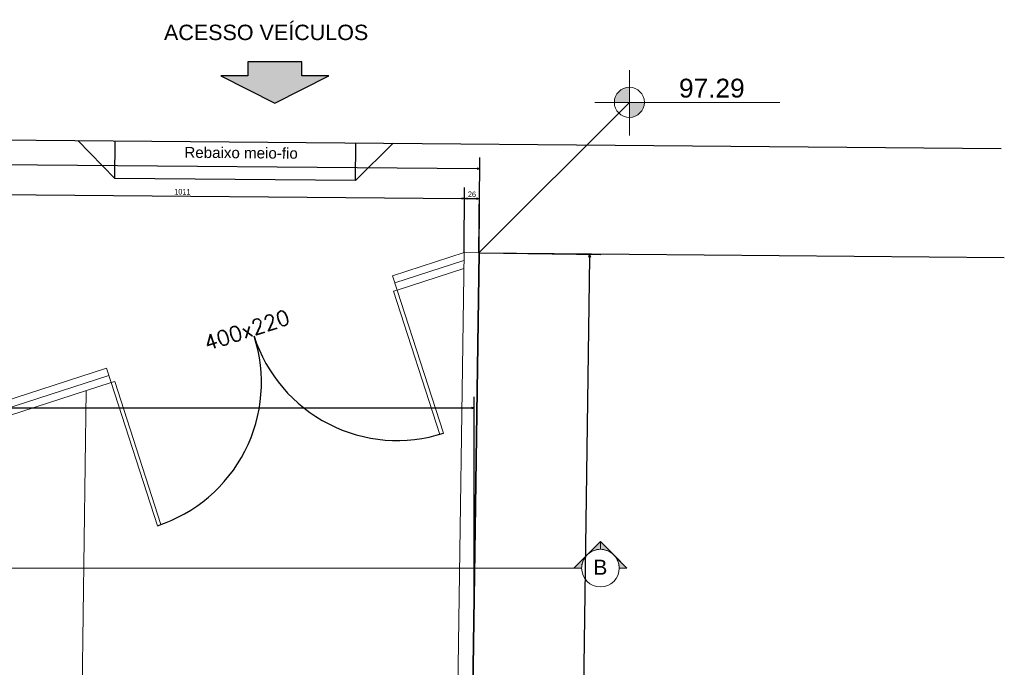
# Model space of a CAD drawing. Header units: millimetres. Extents: x -35 to 343, y 0 to 93.
# Tile 128 of 128: x 326 to 343, y 77 to 89. Entities that reach past the tile are written whole.
import ezdxf

# ---------------------------------------------------------------- set-up
doc = ezdxf.new("R2010")
doc.units = ezdxf.units.MM
for name, color, linetype in [('A-COTAS', 1, 'Continuous'), ('A-TEXTO', 3, 'Continuous'), ('ARQ-PIS-VISTA', 8, 'Continuous'), ('ARQ-SMB-1_100', 1, 'Continuous'), ('ARQ-TXT-1_050', 2, 'Continuous'), ('ARQ-TXT-1_100', 2, 'Continuous'), ('BLOCOS', 3, 'Continuous'), ('MEIOFIO', 2, 'Continuous')]:
    doc.layers.add(name, color=color, linetype=linetype)
for name, color, linetype, lineweight in [('ARQ - COTA_NÍVEL', 2, 'Continuous', 5), ('ARQ - SIMBOLO_CORTE', 2, 'Continuous', 5), ('MURO', 2, 'Continuous', 0)]:
    doc.layers.add(name, color=color, linetype=linetype, lineweight=lineweight)
doc.styles.add('Arial_1', font='arial.ttf', dxfattribs={"height": 0.2249999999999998})
doc.styles.add('Arial_2', font='arial.ttf', dxfattribs={"height": 0.1499999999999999})
doc.styles.add('ESC-50-A20', font='arial.ttf', dxfattribs={"height": 0.1})
doc.styles.add('GULIM', font='Gulim.ttf')
doc.styles.add('R80', font='SIMPLEX.SHX', dxfattribs={"height": 0.2})
doc.linetypes.add('FENCELINE2', pattern='A,6.35,-2.54,[132,ltypeshp.shx,S=2.54,R=0,X=-2.54,Y=0],-2.54,25.4', length=36.83)
doc.dimstyles.new('GULIM-100', dxfattribs={"dimtxt": 0.1, "dimasz": 0.05, "dimexe": 0.2, "dimexo": 0, "dimgap": 0.025, "dimtad": 1, "dimdec": 0, "dimlfac": 100, "dimzin": 12, "dimdsep": 46, "dimtxsty": 'GULIM', "dimblk": 'OPEN30', "dimcen": 0, "dimclrd": 152, "dimclre": 152, "dimclrt": 152, "dimaunit": 1, "dimadec": 0, "dimazin": 0, "dimtfac": 1.875, "dimtdec": 0, "dimtmove": 2, "dimatfit": 3, "dimldrblk": 'OPEN30', "dimfxl": 0, "dimtolj": 1, "dimtzin": 12, "dimlwd": -1, "dimarcsym": 0})

# ---------------------------------------------------------------- blocks, each defined once
blk = doc.blocks.new('_Open30')
at = {"color": 0, "linetype": 'ByBlock', "lineweight": -2}
for p, q in [((-1, 0.26794919), (0, 0)), ((0, 0), (-1, -0.26794919)), ((0, 0), (-1, 0))]:
    blk.add_line(p, q, dxfattribs=at)
blk = doc.blocks.new('*D283')
at = {"color": 152, "lineweight": -2, "transparency": 16777216}
for p, q in [((199.2226316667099, 85.6039650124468), (199.2375304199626, 87.3089899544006)), ((333.914424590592, 84.4270087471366), (333.9293233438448, 86.13203368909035))]:
    blk.add_line(p, q, dxfattribs=at)
at = {"color": 152, "transparency": 16777216}
blk.add_line((199.2857809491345, 87.10856069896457), (333.8775776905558, 85.93247821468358), dxfattribs=at)
at = {"layer": 'DEFPOINTS', "color": 0, "transparency": 16777216}
for p in [(333.9275757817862, 85.93204132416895), (199.2226316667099, 85.6039650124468), (333.914424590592, 84.4270087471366)]:
    blk.add_point(p, dxfattribs=at)
at = {"color": 152, "transparency": 16777216, "xscale": 0.05, "yscale": 0.05, "zscale": 0.05}
for p, rotation in [((199.2357828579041, 87.1089975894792), 179.4993539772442), ((333.9275757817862, 85.93204132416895), 359.4993539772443)]:
    blk.add_blockref('_Open30', p, dxfattribs=dict(at, rotation=rotation))
at = {"color": 152, "transparency": 16777216, "insert": (266.5823468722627, 86.59691467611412), "char_height": 0.1, "attachment_point": 5, "rotation": 359.49935397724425, "style": 'GULIM'}
blk.add_mtext('\\A1;10000', dxfattribs=at)
blk = doc.blocks.new('*D284')
at = {"color": 152, "lineweight": -2, "transparency": 16777216}
for p, q in [((333.914424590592, 84.42700874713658), (336.0949087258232, 84.39558080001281)), ((332.9443844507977, 17.12521754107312), (335.1248685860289, 17.09378959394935))]:
    blk.add_line(p, q, dxfattribs=at)
at = {"color": 152, "transparency": 16777216}
blk.add_line((335.8942089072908, 84.34846835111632), (334.9256099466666, 17.14666675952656), dxfattribs=at)
at = {"layer": 'DEFPOINTS', "color": 0, "transparency": 16777216}
for p in [(333.914424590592, 84.42700874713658), (332.9443844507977, 17.12521754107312), (334.9248893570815, 17.09667195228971)]:
    blk.add_point(p, dxfattribs=at)
at = {"color": 152, "transparency": 16777216, "xscale": 0.05, "yscale": 0.05, "zscale": 0.05}
for p, rotation in [((335.8949294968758, 84.39846315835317), 89.1742365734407), ((334.9248893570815, 17.09667195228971), 269.1742365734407)]:
    blk.add_blockref('_Open30', p, dxfattribs=dict(at, rotation=rotation))
at = {"color": 152, "transparency": 16777216, "insert": (335.3335192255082, 50.74866858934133), "char_height": 0.1, "attachment_point": 5, "rotation": 89.17423657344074, "style": 'GULIM'}
blk.add_mtext('\\A1;6731', dxfattribs=at)
blk = doc.blocks.new('Corte - Seta 01-821232-Corte 4')
at = {"layer": 'ARQ - SIMBOLO_CORTE'}
h = blk.add_hatch(color=256, dxfattribs=at)
edge = h.paths.add_edge_path(flags=0)
edge.add_line((-4.139210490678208, -1.945222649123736), (-4.139210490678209, -2.04831649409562))
edge.add_arc((-4.139210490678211, -2.298316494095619), 0.2499999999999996, 47.921604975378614, 89.99999999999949, ccw=False)
edge.add_line((-3.971673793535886, -2.112759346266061), (-4.139210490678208, -1.945222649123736))
h = blk.add_hatch(color=256, dxfattribs=at)
edge = h.paths.add_edge_path(flags=0)
edge.add_arc((-4.139210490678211, -2.29831649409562), 0.2500000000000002, -6.821210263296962e-13, 42.078395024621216, ccw=False)
edge.add_line((-3.889210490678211, -2.298316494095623), (-3.786116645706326, -2.298316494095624))
edge.add_line((-3.786116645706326, -2.298316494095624), (-3.953653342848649, -2.130779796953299))
h = blk.add_hatch(color=256, dxfattribs=at)
edge = h.paths.add_edge_path(flags=0)
edge.add_line((-3.953653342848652, -2.465853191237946), (-3.786116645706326, -2.298316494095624))
edge.add_line((-3.786116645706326, -2.298316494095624), (-3.889210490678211, -2.298316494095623))
edge.add_arc((-4.139210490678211, -2.298316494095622), 0.2500000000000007, 317.9216049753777, 359.9999999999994, ccw=False)
h = blk.add_hatch(color=256, dxfattribs=at)
edge = h.paths.add_edge_path(flags=0)
edge.add_line((-4.139210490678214, -2.651410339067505), (-3.97167379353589, -2.483873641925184))
edge.add_arc((-4.13921049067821, -2.298316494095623), 0.2499999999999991, 269.9999999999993, 312.0783950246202, ccw=False)
edge.add_line((-4.139210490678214, -2.548316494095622), (-4.139210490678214, -2.651410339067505))
for p, q in [((-3.786116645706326, -2.298316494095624), (-4.139210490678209, -1.945222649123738)), ((-4.139210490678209, -2.048316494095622), (-4.139210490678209, -1.945222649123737)), ((-4.139210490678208, -1.945222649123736), (-3.971673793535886, -2.112759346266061)), ((-4.139210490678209, -2.04831649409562), (-4.139210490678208, -1.945222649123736)), ((-3.953653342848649, -2.130779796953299), (-3.786116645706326, -2.298316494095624)), ((-3.786116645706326, -2.298316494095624), (-4.139210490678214, -2.651410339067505)), ((-3.786116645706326, -2.298316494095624), (-3.953653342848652, -2.465853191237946)), ((-3.786116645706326, -2.298316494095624), (-3.889210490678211, -2.298316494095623)), ((-3.889210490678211, -2.298316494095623), (-3.786116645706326, -2.298316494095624)), ((-3.97167379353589, -2.483873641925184), (-4.139210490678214, -2.651410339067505)), ((-4.139210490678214, -2.548316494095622), (-4.139210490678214, -2.651410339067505)), ((-4.139210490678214, -2.651410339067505), (-4.139210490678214, -2.548316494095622))]:
    blk.add_line(p, q, dxfattribs=at)
for centre, radius, start, end in [((-4.13921049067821, -2.298316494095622), 0.2500000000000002, 90.00000000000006, 269.9999999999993), ((-4.139210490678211, -2.298316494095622), 0.2500000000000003, 269.9999999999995, 89.9999999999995), ((-4.139210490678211, -2.298316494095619), 0.2499999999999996, 47.92160497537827, 89.99999999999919), ((-4.139210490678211, -2.29831649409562), 0.2500000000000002, 359.9999999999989, 42.07839502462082), ((-4.139210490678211, -2.298316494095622), 0.2500000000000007, 317.9216049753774, 359.9999999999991), ((-4.13921049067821, -2.298316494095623), 0.2499999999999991, 269.9999999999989, 312.0783950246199)]:
    blk.add_arc(centre, radius, start, end, dxfattribs=at)
blk = doc.blocks.new('*D311')
at = {"color": 152, "lineweight": -2, "transparency": 16777216}
for p, q in [((318.8567611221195, 83.92583926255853), (318.8567611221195, 81.44890218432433)), ((333.8258782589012, 78.28362716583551), (333.8258782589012, 81.84890218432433))]:
    blk.add_line(p, q, dxfattribs=at)
at = {"color": 152, "transparency": 16777216}
blk.add_line((318.9067611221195, 81.64890218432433), (333.7758782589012, 81.64890218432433), dxfattribs=at)
at = {"layer": 'DEFPOINTS', "color": 0, "transparency": 16777216}
for p in [(318.8567611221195, 83.92583926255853), (333.8258782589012, 81.64890218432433), (333.8258782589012, 78.28362716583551)]:
    blk.add_point(p, dxfattribs=at)
at = {"color": 152, "transparency": 16777216, "xscale": 0.05, "yscale": 0.05, "zscale": 0.05, "rotation": 180}
blk.add_blockref('_Open30', (318.8567611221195, 81.64890218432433), dxfattribs=at)
at = {"color": 152, "transparency": 16777216, "xscale": 0.05, "yscale": 0.05, "zscale": 0.05}
blk.add_blockref('_Open30', (333.8258782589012, 81.64890218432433), dxfattribs=at)
at = {"color": 152, "transparency": 16777216, "insert": (324.1190521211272, 81.75174582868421), "char_height": 0.1, "attachment_point": 5, "style": 'GULIM'}
blk.add_mtext('\\A1;1497', dxfattribs=at)
blk = doc.blocks.new('Elevações de ponto - Cota de Nível 1-825078-NÍVEL 1')
at = {"layer": 'ARQ - COTA_NÍVEL'}
h = blk.add_hatch(color=256, dxfattribs=at)
edge = h.paths.add_edge_path(flags=0)
edge.add_line((4.700362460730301e-18, 0.002277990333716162), (2.112909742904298e-18, 0.0006779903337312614))
edge.add_line((2.114974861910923e-18, 0.0006779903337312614), (-0.001599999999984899, 0.0006779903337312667))
edge.add_arc((2.80795675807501e-18, 0.0006779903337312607), 0.001599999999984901, 90.00000000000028, 180.0000000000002, ccw=False)
h = blk.add_hatch(color=256, dxfattribs=at)
edge = h.paths.add_edge_path(flags=0)
edge.add_arc((7.931155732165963e-19, 0.0006779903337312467), 0.0015999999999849, 270.00000000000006, 359.9999999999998, ccw=False)
edge.add_line((4.494321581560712e-18, -0.0009220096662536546), (1.586231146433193e-18, 0.0006779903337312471))
edge.add_line((1.586231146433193e-18, 0.0006779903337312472), (0.001599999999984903, 0.0006779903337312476))
for p, q in [((1.586231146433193e-18, 0.004105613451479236), (1.586231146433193e-18, -0.002842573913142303)), ((1.586231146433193e-18, -0.002180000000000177), (1.586231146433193e-18, 0.003077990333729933)), ((2.112909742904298e-18, 0.0006779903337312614), (4.700362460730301e-18, 0.002277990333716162)), ((-0.003664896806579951, 0.0006779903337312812), (0.01600396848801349, 0.0006779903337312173)), ((-0.001599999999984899, 0.0006779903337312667), (2.114974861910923e-18, 0.0006779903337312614)), ((0.001599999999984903, 0.0006779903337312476), (1.586231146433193e-18, 0.0006779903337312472)), ((1.586231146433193e-18, 0.0006779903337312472), (4.494321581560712e-18, -0.0009220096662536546))]:
    blk.add_line(p, q, dxfattribs=at)
blk.add_circle((1.586231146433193e-18, 0.0006779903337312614), 0.0015999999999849, dxfattribs=at)
for centre, radius, start, end in [((2.80795675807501e-18, 0.0006779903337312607), 0.001599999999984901, 89.9999999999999, 179.9999999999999), ((7.931155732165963e-19, 0.0006779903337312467), 0.0015999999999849, 269.9999999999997, 359.9999999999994)]:
    blk.add_arc(centre, radius, start, end, dxfattribs=at)
blk = doc.blocks.new('*D295')
at = {"color": 152, "lineweight": -2, "transparency": 16777216}
for p, q in [((323.5039379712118, 81.15256676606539), (323.5435498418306, 85.68578013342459)), ((333.6451997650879, 84.42936127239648), (333.6554064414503, 85.5974212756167))]:
    blk.add_line(p, q, dxfattribs=at)
at = {"color": 152, "transparency": 16777216}
blk.add_line((323.5918003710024, 85.48535087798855), (333.6036607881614, 85.39786580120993), dxfattribs=at)
at = {"layer": 'DEFPOINTS', "color": 0, "transparency": 16777216}
for p in [(333.6536588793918, 85.3974289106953), (333.6451997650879, 84.42936127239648), (323.5039379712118, 81.15256676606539)]:
    blk.add_point(p, dxfattribs=at)
at = {"color": 152, "transparency": 16777216, "xscale": 0.05, "yscale": 0.05, "zscale": 0.05}
for p, rotation in [((323.5418022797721, 85.48578776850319), 179.4993539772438), ((333.6536588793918, 85.3974289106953), 359.4993539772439)]:
    blk.add_blockref('_Open30', p, dxfattribs=dict(at, rotation=rotation))
at = {"color": 152, "transparency": 16777216, "insert": (328.5983981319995, 85.51800355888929), "char_height": 0.1, "attachment_point": 5, "rotation": 359.49935397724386, "style": 'GULIM'}
blk.add_mtext('\\A1;1011', dxfattribs=at)
blk = doc.blocks.new('*D296')
at = {"color": 152, "lineweight": -2, "transparency": 16777216}
for p, q in [((333.6451997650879, 84.42936127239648), (333.6554064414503, 85.59742127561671)), ((333.9101355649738, 84.42704621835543), (333.9203422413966, 85.59510622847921))]:
    blk.add_line(p, q, dxfattribs=at)
at = {"color": 152, "transparency": 16777216}
blk.add_line((333.7036569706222, 85.39699202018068), (333.8685965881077, 85.39555075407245), dxfattribs=at)
at = {"layer": 'DEFPOINTS', "color": 0, "transparency": 16777216}
for p in [(333.9185946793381, 85.39511386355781), (333.6451997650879, 84.42936127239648), (333.9101355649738, 84.42704621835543)]:
    blk.add_point(p, dxfattribs=at)
at = {"color": 152, "transparency": 16777216, "xscale": 0.05, "yscale": 0.05, "zscale": 0.05}
for p, rotation in [((333.6536588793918, 85.39742891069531), 179.4993539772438), ((333.9185946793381, 85.39511386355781), 359.4993539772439)]:
    blk.add_blockref('_Open30', p, dxfattribs=dict(at, rotation=rotation))
at = {"color": 152, "transparency": 16777216, "insert": (333.7867931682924, 85.4725334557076), "char_height": 0.1, "attachment_point": 5, "rotation": 359.49935397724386, "style": 'GULIM'}
blk.add_mtext('\\A1;26', dxfattribs=at)

msp = doc.modelspace()

# ---------------------------------------------------------------- hatches: boundary and pattern name
at = {"layer": 'A-COTAS'}
h = msp.add_hatch(color=253, dxfattribs=at)
h.dxf.hatch_style = 1
h.paths.add_polyline_path([(329.773634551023, 87.59646313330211), (329.2899864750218, 87.59646313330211), (330.2572826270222, 87.1040976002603), (331.2245787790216, 87.59646313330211), (330.7409307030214, 87.59646313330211), (330.7409307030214, 87.84264589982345), (329.773634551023, 87.84264589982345)])

# ---------------------------------------------------------------- linework, layer by layer
at = {"color": 1}
msp.add_line((333.9101355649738, 84.42704621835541), (336.6067221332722, 87.11931652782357), dxfattribs=at)
at = {"linetype": 'Continuous'}
msp.add_line((332.9443844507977, 17.12521754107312), (333.914424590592, 84.4270087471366), dxfattribs=at)
msp.add_line((333.9144144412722, 84.42700883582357), (333.6117533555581, 63.4275516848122))
at = {"color": 1}
for centre, start, end in [((327.3232481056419, 82.10370720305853), 287.9064265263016, 17.90642652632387), ((332.4470323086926, 83.75927909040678), 197.9064265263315, 287.9064265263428)]:
    msp.add_arc(centre, 2.692307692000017, start, end, dxfattribs=at)
at = {"layer": 'ARQ - SIMBOLO_CORTE'}
msp.add_line((335.7520976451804, 78.7829009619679), (197.7043310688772, 78.7829009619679), dxfattribs=at)
at = {"layer": 'ARQ-PIS-VISTA', "color": 2}
for p, q in [((326.7244385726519, 86.43581661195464), (327.3916085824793, 85.75688416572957)), ((327.3916085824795, 85.75688416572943), (327.3974898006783, 86.42993539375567)), ((331.699136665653, 85.71924436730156), (331.7050178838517, 86.39229559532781)), ((332.3780691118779, 86.38641437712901), (331.699136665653, 85.71924436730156)), ((331.699136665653, 85.71924436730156), (327.3916085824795, 85.75688416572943))]:
    msp.add_line(p, q, dxfattribs=at)
at = {"layer": 'ARQ-SMB-1_100'}
msp.add_lwpolyline([(329.773634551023, 87.59646313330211), (329.2899864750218, 87.59646313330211), (330.2572826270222, 87.10409760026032), (331.2245787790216, 87.59646313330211), (330.7409307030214, 87.59646313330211), (330.7409307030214, 87.84264589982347), (329.773634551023, 87.84264589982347), (329.773634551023, 87.59646313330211)], dxfattribs=at)
at = {"layer": 'BLOCOS'}
msp.add_line((333.9144144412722, 84.42700883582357), (343.3236011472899, 84.34479005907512), dxfattribs=at)
at = {"layer": 'MEIOFIO'}
msp.add_line((190.5327973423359, 87.625878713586), (343.2647889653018, 86.29128465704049), dxfattribs=at)
at = {"layer": 'MURO', "color": 4, "linetype": 'ByBlock'}
for p, q in [((332.6790397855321, 17.39677720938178), (333.6451997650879, 84.42936127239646)), ((332.9443844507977, 17.12521754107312), (333.9144245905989, 84.42700874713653)), ((333.9144245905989, 84.42700874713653), (333.6451997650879, 84.42936127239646))]:
    msp.add_line(p, q, dxfattribs=at)
at = {"layer": 'MURO', "color": 2, "linetype": 'ByBlock'}
for p, q in [((332.3642537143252, 84.01546830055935), (332.4470323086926, 83.75927909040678)), ((327.2404695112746, 82.3598964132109), (327.323248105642, 82.10370720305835)), ((326.7452446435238, 72.73967699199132), (326.8781381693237, 81.95988547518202))]:
    msp.add_line(p, q, dxfattribs=at)
at = {"layer": 'MURO', "color": 1, "linetype": 'FENCELINE2', "ltscale": 0.01}
for points in [[(327.2818588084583, 82.23180180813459), (323.4797582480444, 81.0032858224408), (318.8239626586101, 84.42425085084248), (266.5151163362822, 84.88133307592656)], [(333.6431512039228, 84.28723124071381), (332.4056430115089, 83.88737369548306)]]:
    msp.add_lwpolyline(points, dxfattribs=at)
at = {"layer": 'MURO', "color": 2, "linetype": 'ByBlock'}
for points in [[(327.2404695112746, 82.3598964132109), (323.5039379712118, 81.15256676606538), (318.8686257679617, 84.5584811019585), (266.5162925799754, 85.01594332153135)], [(327.323248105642, 82.1037072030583), (323.4555785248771, 80.85400487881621), (318.7792995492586, 84.2900205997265), (266.5139400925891, 84.74672283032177)], [(333.6451997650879, 84.42936127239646), (332.3642537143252, 84.01546830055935)], [(333.6411026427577, 84.14510120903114), (332.4470323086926, 83.75927909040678)]]:
    msp.add_lwpolyline(points, dxfattribs=at)
for points in [[(333.210770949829, 81.17669234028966), (333.2748182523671, 81.19738698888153), (332.4470323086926, 83.75927909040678), (332.3829850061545, 83.73858444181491)], [(328.2150813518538, 79.56250975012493), (328.1510340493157, 79.54181510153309), (327.3232481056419, 82.10370720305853), (327.38729540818, 82.12440185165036)]]:
    msp.add_lwpolyline(points, close=True, dxfattribs=at)

# ---------------------------------------------------------------- block references
at = {"layer": 'ARQ - COTA_NÍVEL', "xscale": 168.2692307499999, "yscale": 168.2692307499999, "zscale": 168.2692307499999}
msp.add_blockref('Elevações de ponto - Cota de Nível 1-825078-NÍVEL 1', (336.6067221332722, 87.00523161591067), dxfattribs=at)
at = {"layer": 'ARQ - SIMBOLO_CORTE', "extrusion": (0, 0, -1), "xscale": -1.345805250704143, "yscale": 1.345805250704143, "zscale": 1.345805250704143, "rotation": 270}
msp.add_blockref('Corte - Seta 01-821232-Corte 4', (-332.995462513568, 84.35363366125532), dxfattribs=at)

# ---------------------------------------------------------------- texts
at = {"layer": 'A-TEXTO', "style": 'R80'}
msp.add_text('400x220', height=0.2692307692, rotation=18.08592614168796, dxfattribs=at).set_placement((329.0440886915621, 82.67040249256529))
at = {"layer": 'ARQ - COTA_NÍVEL', "insert": (337.4962308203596, 87.54211767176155), "char_height": 0.3365384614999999, "width": 1.09594838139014, "attachment_point": 1, "line_spacing_factor": 0.9417779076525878, "style": 'Arial_2'}
msp.add_mtext('97.29', dxfattribs=at)
at = {"layer": 'ARQ - SIMBOLO_CORTE', "insert": (336.0870049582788, 78.93343657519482), "char_height": 0.2691610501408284, "width": 1.09731219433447, "attachment_point": 2, "line_spacing_factor": 0.9417779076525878, "style": 'Arial_1'}
msp.add_mtext('B', dxfattribs=at)
at = {"layer": 'ARQ-TXT-1_050', "style": 'ESC-50-A20'}
msp.add_text('ACESSO VEÍCULOS', height=0.2756923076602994, dxfattribs=at).set_placement((328.269584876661, 88.23333814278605))
at = {"layer": 'ARQ-TXT-1_100', "style": 'ESC-50-A20'}
msp.add_text('Rebaixo meio-fio', height=0.193846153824, rotation=359.4993539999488, dxfattribs=at).set_placement((328.6348912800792, 86.12771719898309))

# ---------------------------------------------------------------- dimensions: what is measured, and where the dimension line sits
dim = msp.add_aligned_dim(p1=(199.2226316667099, 85.6039650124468), p2=(333.914424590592, 84.4270087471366), distance=1.5050900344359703, text='10000', dimstyle='GULIM-100')
dim.commit()
dim.dimension.update_dxf_attribs({"geometry": '*D283', "text_midpoint": (266.5823468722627, 86.59691467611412)})
for base, p1, p2, picture, middle in [((333.6536588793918, 85.3974289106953), (323.5039379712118, 81.15256676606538), (333.6451997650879, 84.42936127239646), '*D295', (328.5983981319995, 85.51800355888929)), ((333.9185946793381, 85.39511386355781), (333.6451997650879, 84.42936127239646), (333.9101355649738, 84.42704621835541), '*D296', (333.7867931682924, 85.4725334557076))]:
    dim = msp.add_linear_dim(base=base, p1=p1, p2=p2, angle=179.4993539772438, dimstyle='GULIM-100')
    dim.commit()
    dim.dimension.update_dxf_attribs({"geometry": picture, "text_midpoint": middle})
dim = msp.add_aligned_dim(p1=(333.914424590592, 84.4270087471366), p2=(332.9443844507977, 17.12521754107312), distance=1.9807106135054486, dimstyle='GULIM-100')
dim.commit()
dim.dimension.update_dxf_attribs({"geometry": '*D284', "text_midpoint": (335.3335192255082, 50.74866858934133)})
dim = msp.add_linear_dim(base=(333.8258782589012, 81.64890218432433), p1=(318.8567611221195, 83.92583926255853), p2=(333.8258782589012, 78.28362716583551), dimstyle='GULIM-100')
dim.commit()
dim.dimension.update_dxf_attribs({"geometry": '*D311', "text_midpoint": (324.1190521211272, 81.75174582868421), "dimtype": 160})

doc.saveas('drawing.dxf')
